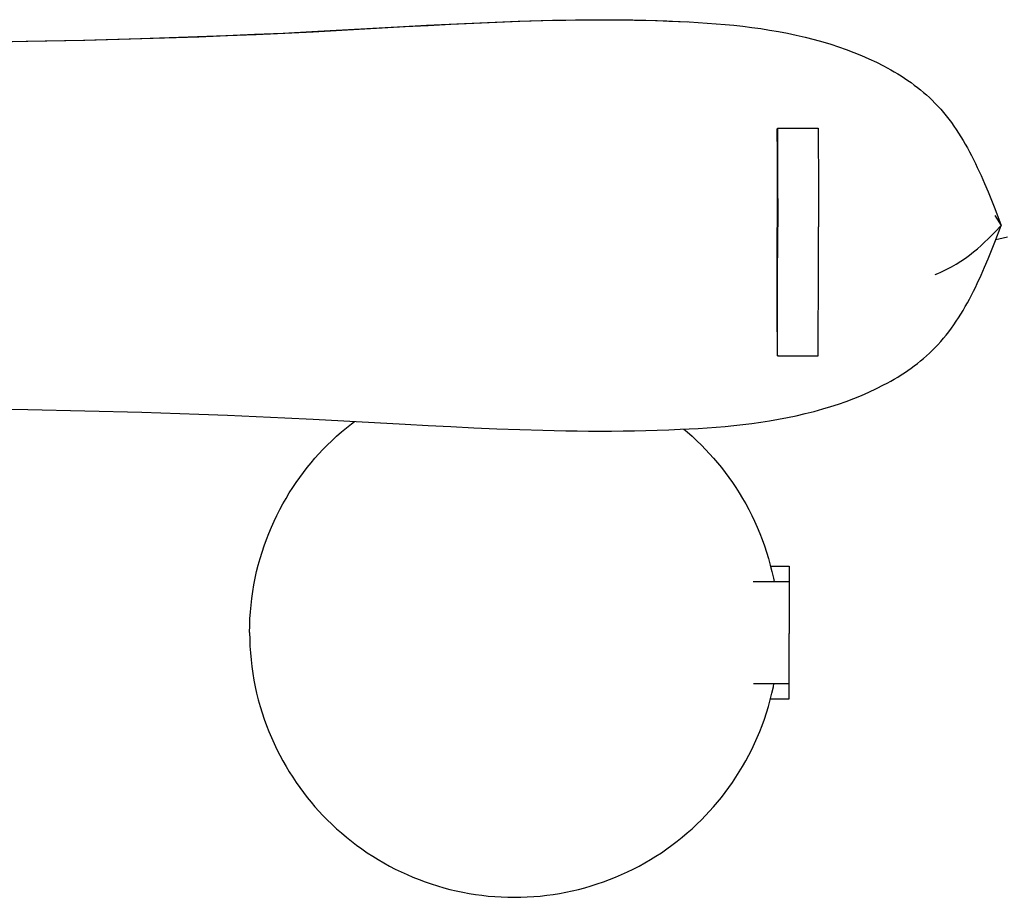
# Model space of a CAD drawing. Header units: millimetres. Extents: x -800 to 940, y -292 to 326.
# Tile 8 of 10: x 463 to 656, y -202 to -30. Entities that reach past the tile are written whole.
import ezdxf

# ---------------------------------------------------------------- set-up
doc = ezdxf.new("R2010")
doc.units = ezdxf.units.MM
doc.layers.add('VISIBLE', color=7, linetype='Continuous')

msp = doc.modelspace()

# ---------------------------------------------------------------- linework, layer by layer
at = {"layer": 'VISIBLE'}
for p, q in [((538.22, -31.02), (542.73, -30.78)), ((538.54, -31.04), (543.05, -30.8)), ((542.73, -30.78), (547.23, -30.54)), ((543.05, -30.8), (547.56, -30.56)), ((547.23, -30.54), (551.74, -30.33)), ((547.56, -30.56), (552.07, -30.35)), ((551.74, -30.33), (556.25, -30.13)), ((552.07, -30.35), (556.58, -30.15)), ((556.25, -30.13), (560.75, -29.97)), ((556.58, -30.15), (561.09, -29.99)), ((560.75, -29.97), (565.26, -29.83)), ((561.09, -29.99), (565.6, -29.85)), ((565.26, -29.83), (567.51, -29.78)), ((565.6, -29.85), (567.85, -29.8)), ((567.51, -29.78), (569.76, -29.74)), ((567.85, -29.8), (570.1, -29.76)), ((569.76, -29.74), (572.01, -29.71)), ((570.1, -29.76), (572.36, -29.72)), ((572.01, -29.71), (574.26, -29.69)), ((572.36, -29.72), (574.61, -29.7)), ((574.26, -29.69), (576.51, -29.68)), ((574.61, -29.7), (576.86, -29.7)), ((576.51, -29.68), (578.76, -29.68)), ((576.86, -29.7), (579.11, -29.7)), ((578.76, -29.68), (581.01, -29.7)), ((579.11, -29.7), (581.36, -29.72)), ((581.01, -29.7), (583.26, -29.73)), ((581.36, -29.72), (583.61, -29.75)), ((583.26, -29.73), (585.5, -29.78)), ((583.61, -29.75), (585.85, -29.8)), ((585.5, -29.78), (587.75, -29.84)), ((585.85, -29.8), (588.1, -29.86)), ((587.75, -29.84), (589.99, -29.92)), ((588.1, -29.86), (590.35, -29.94)), ((589.99, -29.92), (592.24, -30.01)), ((590.35, -29.94), (592.59, -30.03)), ((592.24, -30.01), (594, -30.1)), ((592.59, -30.03), (594.36, -30.12)), ((594, -30.1), (594.06, -30.1)), ((594.36, -30.12), (596.12, -30.22)), ((596.12, -30.22), (597.88, -30.33)), ((597.88, -30.33), (599.64, -30.46)), ((599.64, -30.46), (601.4, -30.61)), ((601.4, -30.61), (603.15, -30.78)), ((603.15, -30.78), (604.91, -30.97)), ((497.75, -33), (503.36, -32.79)), ((498.05, -33.02), (503.66, -32.81)), ((503.36, -32.79), (508.97, -32.55)), ((503.66, -32.81), (509.28, -32.57)), ((508.97, -32.55), (514.59, -32.29)), ((509.28, -32.57), (514.9, -32.31)), ((514.59, -32.29), (520.21, -32.01)), ((514.9, -32.31), (520.52, -32.03)), ((520.21, -32.01), (538.22, -31.02)), ((520.52, -32.03), (538.54, -31.04)), ((604.91, -30.97), (606.66, -31.19)), ((606.66, -31.19), (608.41, -31.43)), ((608.41, -31.43), (610.16, -31.7)), ((610.16, -31.7), (611.91, -32)), ((611.91, -32), (613.66, -32.34)), ((613.66, -32.34), (615.4, -32.71)), ((615.4, -32.71), (617.15, -33.11)), ((452.94, -34.05), (464.14, -33.89)), ((453.21, -34.07), (464.42, -33.91)), ((464.14, -33.89), (475.34, -33.67)), ((464.42, -33.91), (475.62, -33.69)), ((475.34, -33.67), (486.54, -33.38)), ((475.62, -33.69), (486.84, -33.4)), ((486.54, -33.38), (497.75, -33)), ((486.84, -33.4), (498.05, -33.02)), ((617.15, -33.11), (618.88, -33.55)), ((618.88, -33.55), (620.62, -34.03)), ((620.62, -34.03), (622.16, -34.5)), ((622.16, -34.5), (623.69, -34.99)), ((623.69, -34.99), (625.21, -35.52)), ((625.21, -35.52), (626.72, -36.09)), ((626.72, -36.09), (628.21, -36.7)), ((628.21, -36.7), (629.68, -37.34)), ((629.68, -37.34), (631.14, -38.02)), ((631.14, -38.02), (632.56, -38.74)), ((632.56, -38.74), (633.26, -39.11)), ((633.26, -39.11), (633.96, -39.5)), ((633.96, -39.5), (634.65, -39.89)), ((634.65, -39.89), (635.32, -40.3)), ((635.32, -40.3), (635.99, -40.72)), ((635.99, -40.72), (636.65, -41.15)), ((636.65, -41.15), (637.3, -41.59)), ((637.3, -41.59), (637.94, -42.04)), ((637.94, -42.04), (638.57, -42.5)), ((638.57, -42.5), (639.19, -42.97)), ((639.19, -42.97), (639.8, -43.45)), ((639.8, -43.45), (640.39, -43.95)), ((640.39, -43.95), (640.97, -44.45)), ((640.97, -44.45), (641.54, -44.97)), ((641.54, -44.97), (642.1, -45.5)), ((642.1, -45.5), (642.64, -46.05)), ((642.64, -46.05), (643.22, -46.65)), ((643.22, -46.65), (643.78, -47.27)), ((643.78, -47.27), (644.32, -47.9)), ((644.32, -47.9), (644.85, -48.55)), ((644.85, -48.55), (645.36, -49.2)), ((645.36, -49.2), (645.87, -49.87)), ((645.87, -49.87), (646.35, -50.56)), ((611.66, -51.82), (611.67, -51.59)), ((611.66, -51.94), (611.66, -51.82)), ((611.66, -52.06), (611.66, -51.94)), ((611.66, -52.17), (611.66, -52.06)), ((611.66, -52.28), (611.66, -52.17)), ((611.67, -51.2), (611.68, -51.08)), ((611.67, -51.38), (611.67, -51.2)), ((611.67, -51.59), (611.67, -51.38)), ((611.68, -51), (611.68, -50.99)), ((611.68, -51), (611.68, -50.99)), ((611.68, -50.99), (611.68, -51)), ((611.68, -50.99), (619.69, -50.99)), ((611.68, -51), (611.69, -51.03)), ((611.68, -51.03), (611.68, -51)), ((611.68, -51.03), (611.68, -51)), ((611.68, -51.08), (611.68, -51.03)), ((611.69, -51.03), (611.69, -51.08)), ((611.69, -51.08), (611.69, -51.15)), ((611.69, -51.15), (611.69, -51.25)), ((611.69, -51.25), (611.69, -51.38)), ((611.69, -51.38), (611.7, -51.53)), ((611.7, -51.53), (611.7, -51.71)), ((611.7, -51.71), (611.7, -51.92)), ((611.7, -51.92), (611.7, -52.17)), ((611.7, -52.17), (611.7, -52.45)), ((619.69, -50.99), (619.69, -51)), ((619.69, -51), (619.7, -51.03)), ((619.7, -51.03), (619.7, -51.08)), ((619.7, -51.08), (619.7, -51.15)), ((619.7, -51.15), (619.7, -51.25)), ((619.7, -51.25), (619.7, -51.38)), ((619.7, -51.38), (619.7, -51.53)), ((619.7, -51.53), (619.71, -51.71)), ((619.71, -51.71), (619.71, -51.92)), ((619.71, -51.92), (619.71, -52.17)), ((619.71, -52.17), (619.71, -52.45)), ((646.35, -50.56), (646.83, -51.25)), ((646.83, -51.25), (647.29, -51.95)), ((647.29, -51.95), (647.74, -52.66)), ((611.63, -53.62), (611.64, -53.46)), ((611.63, -53.62), (611.63, -54.52)), ((611.64, -53.11), (611.65, -52.92)), ((611.64, -53.3), (611.64, -53.11)), ((611.64, -53.46), (611.64, -53.3)), ((611.65, -52.5), (611.66, -52.39)), ((611.65, -52.61), (611.65, -52.5)), ((611.65, -52.71), (611.65, -52.61)), ((611.65, -52.92), (611.65, -52.71)), ((611.66, -52.39), (611.66, -52.28)), ((611.7, -52.45), (611.71, -52.76)), ((611.71, -52.76), (611.71, -52.93)), ((611.71, -52.93), (611.71, -53.11)), ((611.71, -53.11), (611.71, -53.3)), ((611.71, -53.3), (611.71, -53.5)), ((611.71, -53.5), (611.71, -53.71)), ((611.71, -53.71), (611.71, -53.93)), ((611.71, -53.93), (611.71, -54.16)), ((611.71, -54.16), (611.71, -54.4)), ((619.71, -52.45), (619.72, -52.76)), ((619.72, -52.76), (619.72, -52.93)), ((619.72, -52.93), (619.72, -53.11)), ((619.72, -53.11), (619.72, -53.3)), ((619.72, -53.3), (619.72, -53.5)), ((619.72, -53.5), (619.72, -53.71)), ((619.72, -53.71), (619.72, -53.93)), ((619.72, -53.93), (619.72, -54.16)), ((619.72, -54.16), (619.72, -54.4)), ((647.74, -52.66), (648.17, -53.39)), ((648.17, -53.39), (648.6, -54.12)), ((648.6, -54.12), (649.02, -54.86)), ((611.63, -54.52), (611.63, -55.44)), ((611.63, -55.44), (611.63, -56.38)), ((611.71, -54.4), (611.72, -54.65)), ((611.72, -54.65), (611.72, -54.91)), ((611.72, -54.91), (611.72, -55.18)), ((611.72, -55.18), (611.72, -55.46)), ((611.72, -55.46), (611.72, -55.76)), ((611.72, -55.76), (611.72, -56.07)), ((611.72, -56.07), (611.72, -56.37)), ((619.72, -54.4), (619.73, -54.65)), ((619.73, -54.65), (619.73, -54.91)), ((619.73, -54.91), (619.73, -55.18)), ((619.73, -55.18), (619.73, -55.46)), ((619.73, -55.46), (619.73, -55.76)), ((619.73, -55.76), (619.73, -56.07)), ((619.73, -56.07), (619.73, -56.37)), ((649.02, -54.86), (649.43, -55.61)), ((649.43, -55.61), (649.82, -56.37)), ((611.63, -56.38), (611.63, -57.32)), ((611.63, -57.32), (611.63, -58.29)), ((611.72, -56.37), (611.72, -56.68)), ((611.72, -56.68), (611.73, -57.32)), ((611.73, -57.32), (611.73, -58.01)), ((611.73, -58.01), (611.73, -58.74)), ((619.73, -56.37), (619.73, -56.68)), ((619.73, -56.68), (619.74, -57.32)), ((619.74, -57.32), (619.74, -58.01)), ((619.74, -58.01), (619.74, -58.74)), ((649.82, -56.37), (650.21, -57.14)), ((650.21, -57.14), (650.59, -57.91)), ((650.59, -57.91), (650.96, -58.69)), ((611.63, -58.29), (611.63, -59.26)), ((611.63, -59.26), (611.63, -60.25)), ((611.73, -58.74), (611.73, -59.12)), ((611.73, -59.12), (611.73, -59.51)), ((611.73, -59.51), (611.73, -59.9)), ((611.73, -59.9), (611.74, -60.31)), ((619.74, -58.74), (619.74, -59.12)), ((619.74, -59.12), (619.74, -59.51)), ((619.74, -59.51), (619.74, -59.9)), ((619.74, -59.9), (619.75, -60.31)), ((650.96, -58.69), (651.69, -60.27)), ((611.63, -60.25), (611.63, -61.24)), ((611.63, -61.24), (611.63, -62.25)), ((611.74, -60.31), (611.74, -60.72)), ((611.74, -60.72), (611.74, -61.15)), ((611.74, -61.15), (611.74, -61.58)), ((611.74, -61.58), (611.74, -62.02)), ((619.75, -60.31), (619.75, -60.72)), ((619.75, -60.72), (619.75, -61.15)), ((619.75, -61.15), (619.75, -61.58)), ((619.75, -61.58), (619.75, -62.02)), ((651.69, -60.27), (652.39, -61.87)), ((652.39, -61.87), (653.07, -63.49)), ((611.63, -62.25), (611.63, -63.26)), ((611.63, -63.26), (611.63, -64.28)), ((611.74, -62.02), (611.74, -62.46)), ((611.74, -62.46), (611.74, -62.92)), ((611.74, -62.92), (611.74, -63.39)), ((611.74, -63.39), (611.74, -63.86)), ((619.75, -62.02), (619.75, -62.46)), ((619.75, -62.46), (619.75, -62.92)), ((619.75, -62.92), (619.75, -63.39)), ((619.75, -63.39), (619.75, -63.86)), ((653.07, -63.49), (653.73, -65.12)), ((611.63, -64.28), (611.63, -65.31)), ((611.63, -65.31), (611.63, -66.34)), ((611.74, -63.86), (611.74, -64.1)), ((611.74, -64.1), (611.74, -64.34)), ((611.74, -64.34), (611.74, -64.58)), ((611.74, -64.58), (611.75, -64.82)), ((611.75, -64.82), (611.75, -65.07)), ((611.75, -65.07), (611.75, -65.32)), ((611.75, -65.32), (611.75, -65.57)), ((611.75, -65.57), (611.75, -65.82)), ((619.75, -63.86), (619.75, -64.1)), ((619.75, -64.1), (619.75, -64.34)), ((619.75, -64.34), (619.75, -64.58)), ((619.75, -64.58), (619.76, -64.82)), ((619.76, -64.82), (619.76, -65.07)), ((619.76, -65.07), (619.76, -65.32)), ((619.76, -65.32), (619.76, -65.57)), ((619.76, -65.57), (619.76, -65.82)), ((653.73, -65.12), (654.38, -66.77)), ((611.63, -66.34), (611.63, -67.38)), ((611.63, -67.38), (611.63, -68.42)), ((611.75, -65.82), (611.75, -66.07)), ((611.75, -66.07), (611.75, -66.33)), ((611.75, -66.33), (611.75, -66.59)), ((611.75, -66.59), (611.75, -66.85)), ((611.75, -66.85), (611.75, -67.11)), ((611.75, -67.11), (611.75, -67.37)), ((611.75, -67.37), (611.75, -67.63)), ((611.75, -67.63), (611.75, -67.9)), ((619.76, -65.82), (619.76, -66.07)), ((619.76, -66.07), (619.76, -66.33)), ((619.76, -66.33), (619.76, -66.59)), ((619.76, -66.59), (619.76, -66.85)), ((619.76, -66.85), (619.76, -67.11)), ((619.76, -67.11), (619.76, -67.37)), ((619.76, -67.37), (619.76, -67.63)), ((619.76, -67.63), (619.76, -67.9)), ((654.38, -66.77), (655.66, -70.07)), ((611.63, -68.42), (611.63, -69.46)), ((611.63, -69.46), (611.63, -70.5)), ((611.75, -67.9), (611.75, -68.17)), ((611.75, -68.17), (611.75, -68.44)), ((611.75, -68.44), (611.75, -68.71)), ((611.75, -68.71), (611.75, -68.98)), ((611.75, -68.98), (611.75, -69.25)), ((611.75, -69.25), (611.75, -69.53)), ((611.75, -69.53), (611.75, -69.81)), ((619.76, -67.9), (619.76, -68.17)), ((619.76, -68.17), (619.76, -68.44)), ((619.76, -68.44), (619.76, -68.71)), ((619.76, -68.71), (619.76, -68.98)), ((619.76, -68.98), (619.76, -69.25)), ((619.76, -69.25), (619.76, -69.53)), ((619.76, -69.53), (619.76, -69.81)), ((654.38, -68.12), (655.66, -70.07)), ((611.63, -71.54), (611.63, -70.5)), ((611.63, -72.58), (611.63, -71.54)), ((611.75, -69.81), (611.75, -70.09)), ((611.75, -70.09), (611.75, -70.37)), ((611.75, -70.66), (611.75, -70.37)), ((611.75, -70.96), (611.75, -70.66)), ((611.75, -71.25), (611.75, -70.96)), ((611.75, -71.54), (611.75, -71.25)), ((611.75, -71.84), (611.75, -71.54)), ((619.76, -69.81), (619.76, -70.09)), ((619.76, -70.09), (619.76, -70.37)), ((619.76, -70.66), (619.76, -70.37)), ((619.76, -70.96), (619.76, -70.66)), ((619.76, -71.25), (619.76, -70.96)), ((619.76, -71.54), (619.76, -71.25)), ((619.76, -71.84), (619.76, -71.54)), ((653.07, -72.72), (654.38, -71.4)), ((654.38, -73.37), (655.66, -70.07)), ((654.38, -73.36), (655.66, -70.07)), ((654.38, -71.4), (655.66, -70.07)), ((655.64, -70.03), (655.66, -70.07)), ((655.65, -70.07), (655.66, -70.07)), ((611.63, -73.62), (611.63, -72.58)), ((611.75, -72.13), (611.75, -71.84)), ((611.75, -72.43), (611.75, -72.13)), ((611.75, -72.73), (611.75, -72.43)), ((611.75, -73.03), (611.75, -72.73)), ((611.75, -73.33), (611.75, -73.03)), ((611.75, -73.63), (611.75, -73.33)), ((619.76, -72.13), (619.76, -71.84)), ((619.76, -72.43), (619.76, -72.13)), ((619.76, -72.73), (619.76, -72.43)), ((619.76, -73.03), (619.76, -72.73)), ((619.76, -73.33), (619.76, -73.03)), ((619.76, -73.63), (619.76, -73.33)), ((651.69, -74.01), (652.39, -73.37)), ((652.39, -73.37), (653.07, -72.72)), ((653.73, -75.02), (654.38, -73.37)), ((654.58, -72.84), (655.22, -72.69)), ((655.22, -72.69), (656.87, -72.29)), ((611.63, -74.65), (611.63, -73.62)), ((611.63, -75.67), (611.63, -74.65)), ((611.75, -73.93), (611.75, -73.63)), ((611.75, -74.23), (611.75, -73.93)), ((611.75, -74.53), (611.75, -74.23)), ((611.75, -74.83), (611.75, -74.53)), ((611.75, -75.14), (611.75, -74.83)), ((611.75, -75.44), (611.75, -75.14)), ((619.76, -73.93), (619.76, -73.63)), ((619.76, -74.23), (619.76, -73.93)), ((619.76, -74.53), (619.76, -74.23)), ((619.76, -74.83), (619.76, -74.53)), ((619.76, -75.14), (619.76, -74.83)), ((619.76, -75.44), (619.76, -75.14)), ((649.43, -75.89), (650.22, -75.28)), ((650.22, -75.28), (650.97, -74.65)), ((650.97, -74.65), (651.69, -74.01)), ((653.07, -76.65), (653.73, -75.02)), ((611.63, -76.69), (611.63, -75.67)), ((611.63, -77.71), (611.63, -76.69)), ((611.74, -76.65), (611.75, -76.35)), ((611.74, -76.95), (611.74, -76.65)), ((611.74, -77.26), (611.74, -76.95)), ((611.74, -77.56), (611.74, -77.26)), ((611.75, -75.74), (611.75, -75.44)), ((611.75, -76.05), (611.75, -75.74)), ((611.75, -76.35), (611.75, -76.05)), ((619.75, -76.65), (619.76, -76.35)), ((619.75, -76.95), (619.75, -76.65)), ((619.75, -77.26), (619.75, -76.95)), ((619.75, -77.56), (619.75, -77.26)), ((619.76, -75.74), (619.76, -75.44)), ((619.76, -76.05), (619.76, -75.74)), ((619.76, -76.35), (619.76, -76.05)), ((646.84, -77.65), (647.75, -77.08)), ((647.75, -77.08), (648.61, -76.49)), ((648.61, -76.49), (649.43, -75.89)), ((652.39, -78.27), (653.07, -76.65)), ((611.63, -78.71), (611.63, -77.71)), ((611.63, -79.7), (611.63, -78.71)), ((611.74, -77.86), (611.74, -77.56)), ((611.74, -78.46), (611.74, -77.86)), ((611.74, -79.06), (611.74, -78.46)), ((611.74, -79.65), (611.74, -79.06)), ((619.75, -77.86), (619.75, -77.56)), ((619.75, -78.46), (619.75, -77.86)), ((619.75, -79.06), (619.75, -78.46)), ((619.75, -79.65), (619.75, -79.06)), ((643.23, -79.5), (643.79, -79.25)), ((643.79, -79.25), (644.86, -78.73)), ((644.86, -78.73), (645.88, -78.2)), ((645.88, -78.2), (646.84, -77.65)), ((651.69, -79.87), (652.39, -78.27)), ((611.63, -80.69), (611.63, -79.7)), ((611.63, -81.66), (611.63, -80.69)), ((611.74, -80.24), (611.74, -79.65)), ((611.74, -80.82), (611.74, -80.24)), ((611.74, -81.4), (611.74, -80.82)), ((619.75, -80.24), (619.75, -79.65)), ((619.75, -80.82), (619.75, -80.24)), ((619.75, -81.4), (619.75, -80.82)), ((642.66, -79.74), (643.23, -79.5)), ((650.96, -81.45), (651.69, -79.87)), ((611.63, -82.62), (611.63, -81.66)), ((611.63, -83.57), (611.63, -82.62)), ((611.73, -83.1), (611.74, -82.54)), ((611.73, -83.65), (611.73, -83.1)), ((611.74, -81.98), (611.74, -81.4)), ((611.74, -82.54), (611.74, -81.98)), ((619.74, -82.54), (619.75, -81.98)), ((619.74, -83.1), (619.74, -82.54)), ((619.74, -83.65), (619.74, -83.1)), ((619.75, -81.98), (619.75, -81.4)), ((649.82, -83.77), (650.21, -83)), ((650.21, -83), (650.59, -82.23)), ((650.59, -82.23), (650.96, -81.45)), ((611.63, -84.5), (611.63, -83.57)), ((611.63, -85.41), (611.63, -84.5)), ((611.73, -84.19), (611.73, -83.65)), ((611.73, -85.24), (611.73, -84.19)), ((619.74, -84.19), (619.74, -83.65)), ((619.74, -85.24), (619.74, -84.19)), ((649.02, -85.28), (649.43, -84.53)), ((649.43, -84.53), (649.82, -83.77)), ((611.63, -86.84), (611.63, -85.41)), ((611.63, -88.24), (611.63, -86.84)), ((611.72, -87.2), (611.73, -86.25)), ((611.73, -86.25), (611.73, -85.24)), ((619.73, -87.2), (619.74, -86.25)), ((619.74, -86.25), (619.74, -85.24)), ((647.74, -87.48), (648.17, -86.75)), ((648.17, -86.75), (648.6, -86.02)), ((648.6, -86.02), (649.02, -85.28)), ((611.63, -89.61), (611.63, -88.24)), ((611.72, -87.66), (611.72, -87.2)), ((611.72, -88.1), (611.72, -87.66)), ((611.72, -88.55), (611.72, -88.1)), ((611.72, -88.97), (611.72, -88.55)), ((611.72, -89.38), (611.72, -88.97)), ((619.73, -87.66), (619.73, -87.2)), ((619.73, -88.1), (619.73, -87.66)), ((619.73, -88.55), (619.73, -88.1)), ((619.73, -88.97), (619.73, -88.55)), ((619.73, -89.38), (619.73, -88.97)), ((646.35, -89.59), (646.83, -88.89)), ((646.83, -88.89), (647.29, -88.19)), ((647.29, -88.19), (647.74, -87.48)), ((611.63, -90.94), (611.63, -89.61)), ((611.71, -90.53), (611.72, -90.16)), ((611.71, -90.88), (611.71, -90.53)), ((611.71, -91.21), (611.71, -90.88)), ((611.72, -89.78), (611.72, -89.38)), ((611.72, -90.16), (611.72, -89.78)), ((619.72, -90.53), (619.73, -90.16)), ((619.72, -90.88), (619.72, -90.53)), ((619.72, -91.21), (619.72, -90.88)), ((619.73, -89.78), (619.73, -89.38)), ((619.73, -90.16), (619.73, -89.78)), ((645.36, -90.94), (645.87, -90.27)), ((645.87, -90.27), (646.35, -89.59)), ((611.63, -90.94), (611.63, -91.27)), ((611.63, -91.27), (611.64, -91.63)), ((611.64, -91.63), (611.64, -92.02)), ((611.64, -92.02), (611.65, -92.42)), ((611.65, -92.42), (611.65, -92.84)), ((611.65, -92.84), (611.65, -93.06)), ((611.71, -91.53), (611.71, -91.21)), ((611.71, -91.84), (611.71, -91.53)), ((611.71, -92.14), (611.71, -91.84)), ((611.71, -92.42), (611.71, -92.14)), ((611.71, -92.68), (611.71, -92.42)), ((611.71, -92.94), (611.71, -92.68)), ((619.72, -91.53), (619.72, -91.21)), ((619.72, -91.84), (619.72, -91.53)), ((619.72, -92.14), (619.72, -91.84)), ((619.72, -92.42), (619.72, -92.14)), ((619.72, -92.68), (619.72, -92.42)), ((619.72, -92.94), (619.72, -92.68)), ((643.78, -92.87), (644.32, -92.24)), ((644.32, -92.24), (644.85, -91.59)), ((644.85, -91.59), (645.36, -90.94)), ((611.65, -93.06), (611.65, -93.27)), ((611.65, -93.27), (611.66, -93.48)), ((611.66, -93.48), (611.66, -93.69)), ((611.66, -93.69), (611.66, -93.9)), ((611.66, -93.9), (611.66, -94.1)), ((611.66, -94.1), (611.66, -94.3)), ((611.66, -94.3), (611.66, -94.5)), ((611.66, -94.5), (611.67, -94.87)), ((611.7, -93.18), (611.71, -92.94)), ((611.7, -93.41), (611.7, -93.18)), ((611.7, -93.62), (611.7, -93.41)), ((611.7, -93.83), (611.7, -93.62)), ((611.7, -94.2), (611.7, -93.83)), ((611.7, -94.52), (611.7, -94.2)), ((611.7, -94.81), (611.7, -94.52)), ((619.71, -93.18), (619.72, -92.94)), ((619.71, -93.41), (619.71, -93.18)), ((619.71, -93.62), (619.71, -93.41)), ((619.71, -93.83), (619.71, -93.62)), ((619.71, -94.2), (619.71, -93.83)), ((619.71, -94.52), (619.71, -94.2)), ((619.71, -94.81), (619.71, -94.52)), ((641.54, -95.17), (642.1, -94.64)), ((642.1, -94.64), (642.64, -94.09)), ((642.64, -94.09), (643.22, -93.49)), ((643.22, -93.49), (643.78, -92.87)), ((611.67, -94.87), (611.67, -95.19)), ((611.67, -95.19), (611.67, -95.44)), ((611.67, -95.44), (611.68, -95.54)), ((611.68, -95.54), (611.68, -95.62)), ((611.68, -95.68), (611.69, -95.62)), ((611.68, -95.62), (611.68, -95.67)), ((611.68, -95.67), (611.68, -95.7)), ((611.68, -95.71), (611.68, -95.68)), ((611.68, -95.7), (611.68, -95.71)), ((611.68, -95.7), (611.68, -95.71)), ((611.68, -95.71), (619.69, -95.71)), ((611.69, -95.05), (611.7, -94.81)), ((611.69, -95.25), (611.69, -95.05)), ((611.69, -95.41), (611.69, -95.25)), ((611.69, -95.53), (611.69, -95.41)), ((611.69, -95.62), (611.69, -95.53)), ((619.69, -95.68), (619.7, -95.62)), ((619.69, -95.71), (619.69, -95.68)), ((619.7, -95.05), (619.71, -94.81)), ((619.7, -95.25), (619.7, -95.05)), ((619.7, -95.41), (619.7, -95.25)), ((619.7, -95.53), (619.7, -95.41)), ((619.7, -95.62), (619.7, -95.53)), ((639.19, -97.17), (639.8, -96.69)), ((639.8, -96.69), (640.39, -96.19)), ((640.39, -96.19), (640.97, -95.69)), ((640.97, -95.69), (641.54, -95.17)), ((636.65, -98.99), (637.3, -98.55)), ((637.3, -98.55), (637.94, -98.1)), ((637.94, -98.1), (638.57, -97.64)), ((638.57, -97.64), (639.19, -97.17)), ((633.96, -100.64), (634.65, -100.25)), ((634.65, -100.25), (635.32, -99.84)), ((635.32, -99.84), (635.99, -99.42)), ((635.99, -99.42), (636.65, -98.99)), ((629.68, -102.8), (631.14, -102.12)), ((631.14, -102.12), (632.56, -101.4)), ((632.56, -101.4), (633.26, -101.03)), ((633.26, -101.03), (633.96, -100.64)), ((625.21, -104.62), (626.72, -104.05)), ((626.72, -104.05), (628.21, -103.45)), ((628.21, -103.45), (629.68, -102.8)), ((453.21, -106.07), (464.42, -106.23)), ((464.42, -106.23), (475.63, -106.45)), ((618.88, -106.59), (620.62, -106.11)), ((620.62, -106.11), (622.16, -105.64)), ((622.16, -105.64), (623.69, -105.15)), ((623.69, -105.15), (625.21, -104.62)), ((475.63, -106.45), (486.84, -106.74)), ((486.84, -106.74), (498.05, -107.12)), ((498.05, -107.12), (503.66, -107.33)), ((503.66, -107.33), (509.28, -107.57)), ((509.28, -107.57), (514.9, -107.83)), ((514.9, -107.83), (520.52, -108.11)), ((520.52, -108.11), (538.54, -109.1)), ((610.16, -108.44), (611.91, -108.14)), ((611.91, -108.14), (613.66, -107.8)), ((613.66, -107.8), (615.4, -107.43)), ((615.4, -107.43), (617.14, -107.03)), ((617.14, -107.03), (618.88, -106.59)), ((526.04, -110.63), (527.01, -109.8)), ((527.01, -109.8), (528.01, -109.01)), ((528.01, -109.01), (528.6, -108.55)), ((538.54, -109.1), (543.05, -109.34)), ((543.05, -109.34), (547.56, -109.58)), ((547.56, -109.58), (552.07, -109.79)), ((552.07, -109.79), (556.58, -109.99)), ((556.58, -109.99), (561.09, -110.15)), ((561.09, -110.15), (565.6, -110.29)), ((588.1, -110.28), (590.35, -110.2)), ((590.35, -110.2), (592.59, -110.11)), ((592.59, -110.11), (594.35, -110.02)), ((593.31, -110.07), (593.96, -110.63)), ((594.35, -110.02), (596.12, -109.92)), ((596.12, -109.92), (597.88, -109.81)), ((597.88, -109.81), (599.64, -109.68)), ((599.64, -109.68), (601.4, -109.53)), ((601.4, -109.53), (603.15, -109.36)), ((603.15, -109.36), (604.91, -109.17)), ((604.91, -109.17), (606.66, -108.95)), ((606.66, -108.95), (608.41, -108.71)), ((608.41, -108.71), (610.16, -108.44)), ((524.14, -112.34), (525.08, -111.47)), ((525.08, -111.47), (526.04, -110.63)), ((565.6, -110.29), (567.85, -110.34)), ((567.85, -110.34), (570.1, -110.38)), ((570.1, -110.38), (572.36, -110.42)), ((572.36, -110.42), (574.61, -110.44)), ((574.61, -110.44), (576.86, -110.44)), ((576.86, -110.44), (579.11, -110.44)), ((579.11, -110.44), (581.36, -110.42)), ((581.36, -110.42), (583.61, -110.39)), ((583.61, -110.39), (585.85, -110.34)), ((585.85, -110.34), (588.1, -110.28)), ((593.96, -110.63), (594.92, -111.47)), ((594.92, -111.47), (595.86, -112.34)), ((521.63, -114.91), (522.42, -114.06)), ((522.42, -114.06), (523.23, -113.23)), ((523.23, -113.23), (524.14, -112.34)), ((595.86, -112.34), (596.77, -113.23)), ((596.77, -113.23), (597.58, -114.06)), ((597.58, -114.06), (598.37, -114.91)), ((520.08, -116.68), (520.84, -115.78)), ((520.84, -115.78), (521.63, -114.91)), ((598.37, -114.91), (599.16, -115.78)), ((599.16, -115.78), (599.92, -116.68)), ((518.58, -118.56), (519.32, -117.61)), ((519.32, -117.61), (520.08, -116.68)), ((599.92, -116.68), (600.68, -117.61)), ((600.68, -117.61), (601.42, -118.56)), ((517.15, -120.54), (517.86, -119.54)), ((517.86, -119.54), (518.58, -118.56)), ((601.42, -118.56), (602.14, -119.54)), ((602.14, -119.54), (602.85, -120.54)), ((515.8, -122.61), (516.47, -121.56)), ((516.47, -121.56), (517.15, -120.54)), ((602.85, -120.54), (603.53, -121.56)), ((603.53, -121.56), (604.2, -122.61)), ((514.53, -124.77), (515.16, -123.68)), ((515.16, -123.68), (515.8, -122.61)), ((604.2, -122.61), (604.84, -123.68)), ((604.84, -123.68), (605.47, -124.77)), ((513.93, -125.88), (514.53, -124.77)), ((605.47, -124.77), (606.07, -125.88)), ((512.8, -128.17), (513.36, -127.02)), ((513.36, -127.02), (513.93, -125.88)), ((606.07, -125.88), (606.64, -127.02)), ((606.64, -127.02), (607.2, -128.17)), ((511.78, -130.54), (512.28, -129.35)), ((512.28, -129.35), (512.8, -128.17)), ((607.2, -128.17), (607.72, -129.35)), ((607.72, -129.35), (608.22, -130.54)), ((511.31, -131.75), (511.78, -130.54)), ((608.22, -130.54), (608.69, -131.75)), ((510.45, -134.23), (510.86, -132.98)), ((510.86, -132.98), (511.31, -131.75)), ((608.69, -131.75), (609.14, -132.98)), ((609.14, -132.98), (609.55, -134.23)), ((510.07, -135.49), (510.45, -134.23)), ((609.55, -134.23), (609.93, -135.49)), ((509.39, -138.05), (509.71, -136.76)), ((509.71, -136.76), (510.07, -135.49)), ((609.93, -135.49), (610.29, -136.76)), ((610.29, -136.76), (610.61, -138.05)), ((610.35, -137), (613.99, -137)), ((613.99, -137), (613.99, -137.02)), ((613.99, -137), (613.99, -137)), ((613.99, -137.02), (613.99, -137.1)), ((613.99, -137.1), (613.99, -137.21)), ((613.99, -137.21), (613.99, -137.38)), ((509.1, -139.34), (509.39, -138.05)), ((610.61, -138.05), (610.9, -139.34)), ((613.99, -137.38), (613.99, -137.59)), ((613.99, -137.59), (613.99, -137.85)), ((613.99, -137.85), (613.99, -138.16)), ((613.99, -138.16), (613.99, -138.52)), ((613.99, -138.52), (613.99, -138.92)), ((613.99, -138.92), (613.99, -139.37)), ((508.62, -141.97), (508.85, -140.65)), ((508.85, -140.65), (509.1, -139.34)), ((606.91, -140), (614.01, -140)), ((610.9, -139.34), (611.03, -140)), ((613.99, -139.37), (613.99, -139.85)), ((613.99, -139.85), (613.99, -140)), ((614.01, -140), (614.01, -140.02)), ((614.01, -140), (614.01, -140)), ((614.01, -140.02), (614.01, -140.08)), ((614.01, -140.08), (614.01, -140.17)), ((614.01, -140.17), (614.01, -140.3)), ((614.01, -140.3), (614.01, -140.46)), ((614.01, -140.46), (614.01, -140.66)), ((614.01, -140.66), (614.01, -140.9)), ((614.01, -140.9), (614.02, -141.17)), ((614.02, -141.17), (614.02, -141.48)), ((508.43, -143.3), (508.62, -141.97)), ((614.02, -141.48), (614.02, -141.82)), ((614.02, -141.82), (614.02, -142.2)), ((614.02, -142.2), (614.02, -142.61)), ((614.02, -142.61), (614.02, -143.04)), ((614.02, -143.04), (614.02, -143.49)), ((508.16, -145.97), (508.28, -144.63)), ((508.28, -144.63), (508.43, -143.3)), ((614.02, -143.49), (614.02, -143.97)), ((614.02, -143.97), (614.02, -144.47)), ((614.02, -144.47), (614.02, -144.97)), ((614.02, -144.97), (614.02, -145.5)), ((508.07, -147.31), (508.16, -145.97)), ((614.02, -145.5), (614.02, -146.02)), ((614.02, -146.02), (614.02, -146.56)), ((614.02, -146.56), (614.02, -147.09)), ((508, -150), (508.02, -148.65)), ((508.02, -148.65), (508.07, -147.31)), ((614.02, -147.09), (614.02, -147.63)), ((614.02, -147.63), (614.02, -148.16)), ((614.02, -148.16), (614.02, -148.68)), ((614.02, -148.68), (614.02, -149.2)), ((508, -150), (508.02, -151.35)), ((614.02, -149.2), (614.02, -149.7)), ((614.02, -149.7), (614.02, -150.19)), ((614.02, -150.67), (614.02, -150.19)), ((614.02, -151.14), (614.02, -150.67)), ((508.02, -151.35), (508.07, -152.69)), ((508.07, -152.69), (508.16, -154.03)), ((614.02, -151.59), (614.02, -151.14)), ((614.02, -152.03), (614.02, -151.59)), ((614.02, -152.45), (614.02, -152.03)), ((614.02, -152.85), (614.02, -152.45)), ((508.16, -154.03), (508.28, -155.37)), ((614.02, -153.24), (614.02, -152.85)), ((614.02, -153.96), (614.02, -153.24)), ((614.02, -154.62), (614.02, -153.96)), ((614.02, -155.22), (614.02, -154.62)), ((508.28, -155.37), (508.43, -156.7)), ((614.02, -155.76), (614.02, -155.22)), ((614.02, -156.27), (614.02, -155.76)), ((614.02, -156.79), (614.02, -156.27)), ((508.43, -156.7), (508.62, -158.03)), ((508.62, -158.03), (508.85, -159.35)), ((614.02, -157.31), (614.02, -156.79)), ((614.02, -157.82), (614.02, -157.31)), ((614.02, -158.06), (614.02, -157.82)), ((614.02, -158.31), (614.02, -158.06)), ((614.02, -158.54), (614.02, -158.31)), ((614.02, -158.76), (614.02, -158.54)), ((508.85, -159.35), (509.1, -160.66)), ((606.98, -160), (614.01, -160)), ((610.9, -160.66), (611.02, -160)), ((613.99, -160.16), (613.99, -160)), ((613.99, -160.48), (613.99, -160.16)), ((613.99, -160.79), (613.99, -160.48)), ((614.01, -158.97), (614.02, -158.76)), ((614.01, -159.17), (614.01, -158.97)), ((614.01, -159.35), (614.01, -159.17)), ((614.01, -159.51), (614.01, -159.35)), ((614.01, -159.66), (614.01, -159.51)), ((614.01, -159.78), (614.01, -159.66)), ((614.01, -159.88), (614.01, -159.78)), ((614.01, -159.95), (614.01, -159.88)), ((614.01, -159.99), (614.01, -159.95)), ((614.01, -160), (614.01, -159.99)), ((614.01, -160), (614.01, -160)), ((509.1, -160.66), (509.39, -161.95)), ((509.39, -161.95), (509.71, -163.24)), ((610.29, -163.24), (610.61, -161.95)), ((610.61, -161.95), (610.9, -160.66)), ((613.99, -161.09), (613.99, -160.79)), ((613.99, -161.38), (613.99, -161.09)), ((613.99, -161.65), (613.99, -161.38)), ((613.99, -161.91), (613.99, -161.65)), ((613.99, -162.15), (613.99, -161.91)), ((613.99, -162.36), (613.99, -162.15)), ((613.99, -162.55), (613.99, -162.36)), ((509.71, -163.24), (510.07, -164.51)), ((609.93, -164.51), (610.29, -163.24)), ((610.35, -163), (613.99, -163)), ((613.99, -162.71), (613.99, -162.55)), ((613.99, -162.83), (613.99, -162.71)), ((613.99, -162.93), (613.99, -162.83)), ((613.99, -162.98), (613.99, -162.93)), ((613.99, -163), (613.99, -162.98)), ((613.99, -163), (613.99, -163)), ((510.07, -164.51), (510.45, -165.77)), ((510.45, -165.77), (510.86, -167.02)), ((609.14, -167.02), (609.55, -165.77)), ((609.55, -165.77), (609.93, -164.51)), ((510.86, -167.02), (511.31, -168.25)), ((511.31, -168.25), (511.78, -169.46)), ((608.22, -169.46), (608.69, -168.25)), ((608.69, -168.25), (609.14, -167.02)), ((511.78, -169.46), (512.28, -170.65)), ((607.72, -170.65), (608.22, -169.46)), ((512.28, -170.65), (512.8, -171.83)), ((512.8, -171.83), (513.36, -172.98)), ((606.64, -172.98), (607.2, -171.83)), ((607.2, -171.83), (607.72, -170.65)), ((513.36, -172.98), (513.93, -174.12)), ((606.07, -174.12), (606.64, -172.98)), ((513.93, -174.12), (514.53, -175.23)), ((514.53, -175.23), (515.16, -176.32)), ((604.84, -176.32), (605.47, -175.23)), ((605.47, -175.23), (606.07, -174.12)), ((515.16, -176.32), (515.8, -177.39)), ((515.8, -177.39), (516.47, -178.44)), ((603.53, -178.44), (604.2, -177.39)), ((604.2, -177.39), (604.84, -176.32)), ((516.47, -178.44), (517.15, -179.46)), ((517.15, -179.46), (517.86, -180.46)), ((602.14, -180.46), (602.85, -179.46)), ((602.85, -179.46), (603.53, -178.44)), ((517.86, -180.46), (518.58, -181.44)), ((518.58, -181.44), (519.32, -182.39)), ((600.68, -182.39), (601.42, -181.44)), ((601.42, -181.44), (602.14, -180.46)), ((519.32, -182.39), (520.08, -183.32)), ((520.08, -183.32), (520.84, -184.22)), ((599.16, -184.22), (599.92, -183.32)), ((599.92, -183.32), (600.68, -182.39)), ((520.84, -184.22), (521.63, -185.09)), ((521.63, -185.09), (522.42, -185.94)), ((597.58, -185.94), (598.37, -185.09)), ((598.37, -185.09), (599.16, -184.22)), ((522.42, -185.94), (523.23, -186.77)), ((523.23, -186.77), (524.14, -187.66)), ((595.86, -187.66), (596.77, -186.77)), ((596.77, -186.77), (597.58, -185.94)), ((524.14, -187.66), (525.08, -188.53)), ((525.08, -188.53), (526.04, -189.37)), ((526.04, -189.37), (527.01, -190.2)), ((592.99, -190.2), (593.96, -189.37)), ((593.96, -189.37), (594.92, -188.53)), ((594.92, -188.53), (595.86, -187.66)), ((527.01, -190.2), (528.01, -190.99)), ((528.01, -190.99), (529.02, -191.77)), ((590.98, -191.77), (591.99, -190.99)), ((591.99, -190.99), (592.99, -190.2)), ((529.02, -191.77), (530.06, -192.51)), ((530.06, -192.51), (531.11, -193.24)), ((531.11, -193.24), (532.18, -193.93)), ((587.82, -193.93), (588.89, -193.24)), ((588.89, -193.24), (589.94, -192.51)), ((589.94, -192.51), (590.98, -191.77)), ((532.18, -193.93), (533.27, -194.6)), ((533.27, -194.6), (534.37, -195.24)), ((534.37, -195.24), (535.49, -195.86)), ((584.51, -195.86), (585.63, -195.24)), ((585.63, -195.24), (586.73, -194.6)), ((586.73, -194.6), (587.82, -193.93)), ((535.49, -195.86), (536.62, -196.45)), ((536.62, -196.45), (537.77, -197.01)), ((537.77, -197.01), (538.93, -197.54)), ((581.07, -197.54), (582.23, -197.01)), ((582.23, -197.01), (583.38, -196.45)), ((583.38, -196.45), (584.51, -195.86)), ((538.93, -197.54), (540.1, -198.04)), ((540.1, -198.04), (541.29, -198.52)), ((541.29, -198.52), (542.48, -198.96)), ((542.48, -198.96), (543.69, -199.38)), ((576.31, -199.38), (577.52, -198.96)), ((577.52, -198.96), (578.71, -198.52)), ((578.71, -198.52), (579.9, -198.04)), ((579.9, -198.04), (581.07, -197.54)), ((543.69, -199.38), (544.91, -199.76)), ((544.91, -199.76), (546.13, -200.12)), ((546.13, -200.12), (547.37, -200.44)), ((547.37, -200.44), (548.61, -200.74)), ((548.61, -200.74), (549.86, -201)), ((549.86, -201), (551.11, -201.23)), ((568.89, -201.23), (570.14, -201)), ((570.14, -201), (571.39, -200.74)), ((571.39, -200.74), (572.63, -200.44)), ((572.63, -200.44), (573.87, -200.12)), ((573.87, -200.12), (575.09, -199.76)), ((575.09, -199.76), (576.31, -199.38)), ((551.11, -201.23), (552.37, -201.44)), ((552.37, -201.44), (553.63, -201.61)), ((553.63, -201.61), (554.9, -201.75)), ((554.9, -201.75), (556.17, -201.86)), ((556.17, -201.86), (557.45, -201.94)), ((557.45, -201.94), (558.72, -201.98)), ((558.72, -201.98), (560, -202)), ((560, -202), (561.28, -201.98)), ((561.28, -201.98), (562.55, -201.94)), ((562.55, -201.94), (563.83, -201.86)), ((563.83, -201.86), (565.1, -201.75)), ((565.1, -201.75), (566.37, -201.61)), ((566.37, -201.61), (567.63, -201.44)), ((567.63, -201.44), (568.89, -201.23))]:
    msp.add_line(p, q, dxfattribs=at)

doc.saveas('drawing.dxf')
